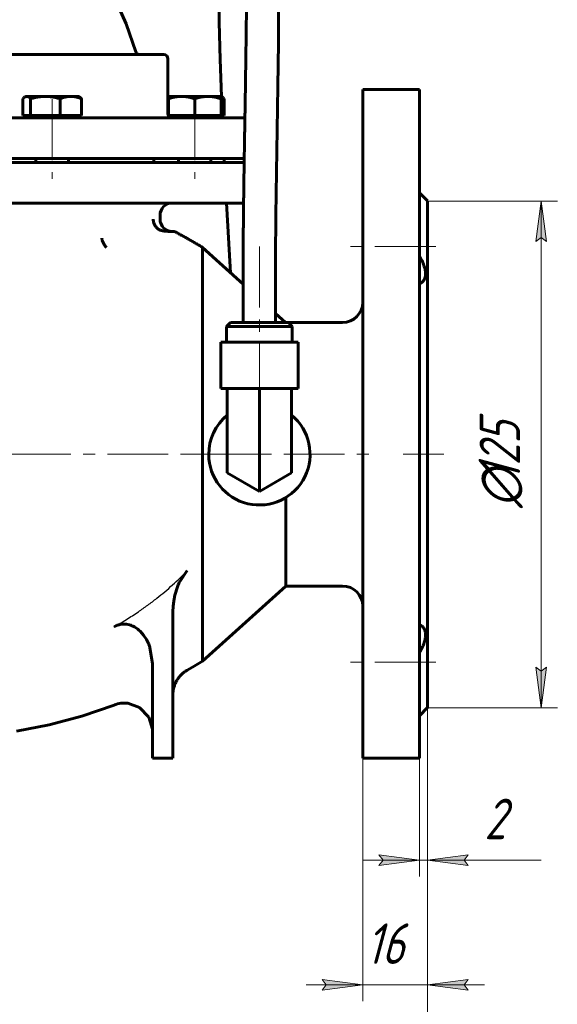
# Model space of a CAD drawing. Header units: millimetres. Extents: x 0 to 420, y 0 to 297.
# Tile 4 of 15: x 139 to 205, y 61 to 183. Entities that reach past the tile are written whole.
import ezdxf

# ---------------------------------------------------------------- set-up
doc = ezdxf.new("R2010")
doc.units = ezdxf.units.MM
for name, pattern in [('K5LT-1', [0]), ('K5LT_AXLED', [12, 7.5, -1.5, 1.5, -1.5]), ('K5LT_BASIC', [0]), ('K5LT_THIN', [0])]:
    doc.linetypes.add(name, pattern=pattern)
doc.layers.add('Системный слой', color=7, linetype='Continuous')
doc.layers.add('Системный слой (1)', color=7, linetype='Continuous', true_color=0x6c6c6c)
doc.styles.add('KDIMTEXTSTYLE', font='GOST_AU.SHX', dxfattribs={"width": 0.96, "oblique": 15, "height": 5})
doc.styles.add('KTEXTSTYLE', font='GOST_AU.SHX', dxfattribs={"width": 0.56, "height": 5})
doc.dimstyles.new('KDIMSTYLE (0.50)', dxfattribs={"dimtxt": 5, "dimasz": 1, "dimexe": 2, "dimexo": 0, "dimgap": 1, "dimtad": 1, "dimlfac": 2, "dimtxsty": 'KDIMTEXTSTYLE', "dimsah": 1, "dimcen": 0, "dimdle": 1, "dimadec": 0, "dimazin": 0, "dimtfac": 0.667, "dimtmove": 0, "dimatfit": 3, "dimfxl": 1, "dimtvp": 1, "dimtolj": 1, "dimtzin": 0, "dimarcsym": 0})

# ---------------------------------------------------------------- blocks, each defined once
blk = doc.blocks.new('U0')
at = {"layer": 'Системный слой (1)', "color": 143, "linetype": 'K5LT_BASIC', "lineweight": 60, "true_color": 0x33acca}
for p, q in [((159.24, 114.82), (158.27, 113.39)), ((158.12, 113.05), (157.98, 112.69)), ((158.2, 113.23), (158.12, 113.05)), ((158.24, 113.32), (158.2, 113.23)), ((158.26, 113.36), (158.24, 113.32)), ((158.27, 113.39), (158.26, 113.36)), ((157.74, 111.93), (157.66, 111.61)), ((157.98, 112.69), (157.74, 111.93)), ((157.56, 111.05), (157.49, 110.44)), ((157.61, 111.35), (157.56, 111.05)), ((157.64, 111.5), (157.61, 111.35)), ((157.66, 111.57), (157.64, 111.5)), ((157.66, 111.61), (157.66, 111.57)), ((157.49, 110.44), (157.46, 109.74)), ((157.46, 109.74), (157.46, 109.74))]:
    blk.add_line(p, q, dxfattribs=at)
blk = doc.blocks.new('U4')
at = {"layer": 'Системный слой (1)', "color": 143, "linetype": 'K5LT_BASIC', "lineweight": 60, "true_color": 0x33acca}
for p, q in [((160.5, 103.27), (159.87, 102.9)), ((161.13, 103.65), (160.5, 103.27)), ((159.87, 102.9), (159.23, 102.54)), ((150.2, 98.24), (146.21, 96.86)), ((146.21, 96.86), (142.2, 95.78)), ((142.2, 95.78), (138.19, 95.01))]:
    blk.add_line(p, q, dxfattribs=at)
blk = doc.blocks.new('U5')
at = {"layer": 'Системный слой (1)', "color": 143, "linetype": 'K5LT_BASIC', "lineweight": 60, "true_color": 0x33acca}
for p, q in [((166.13, 150.15), (161.13, 154.67)), ((171.37, 145.42), (170.13, 146.54))]:
    blk.add_line(p, q, dxfattribs=at)
blk = doc.blocks.new('U6')
at = {"layer": 'Системный слой (1)', "color": 143, "linetype": 'K5LT_BASIC', "lineweight": 60, "true_color": 0x33acca}
for p, q in [((150.73, 108.11), (150.63, 108.08)), ((150.78, 108.13), (150.73, 108.11)), ((150.81, 108.14), (150.78, 108.13)), ((150.82, 108.14), (150.81, 108.14)), ((150.96, 108.17), (150.82, 108.14)), ((151.22, 108.21), (150.96, 108.17)), ((151.36, 108.22), (151.22, 108.21)), ((151.42, 108.23), (151.36, 108.22)), ((151.46, 108.23), (151.42, 108.23)), ((151.47, 108.23), (151.46, 108.23)), ((151.76, 108.21), (151.47, 108.23)), ((152.11, 108.13), (151.76, 108.21)), ((152.29, 108.08), (152.11, 108.13)), ((150.42, 108), (150.2, 107.88)), ((150.63, 108.08), (150.42, 108)), ((152.37, 108.05), (152.29, 108.08)), ((152.41, 108.03), (152.37, 108.05)), ((152.44, 108.02), (152.41, 108.03)), ((152.72, 107.88), (152.44, 108.02)), ((153.13, 107.61), (152.72, 107.88)), ((153.32, 107.45), (153.13, 107.61)), ((153.41, 107.36), (153.32, 107.45)), ((153.45, 107.32), (153.41, 107.36)), ((153.47, 107.3), (153.45, 107.32)), ((153.85, 106.87), (153.47, 107.3)), ((154.21, 106.31), (153.85, 106.87)), ((154.37, 106), (154.21, 106.31)), ((154.44, 105.84), (154.37, 106)), ((154.48, 105.76), (154.44, 105.84)), ((154.49, 105.72), (154.48, 105.76)), ((154.56, 105.54), (154.49, 105.72)), ((154.96, 103.37), (154.56, 105.54)), ((154.96, 103.37), (154.96, 103.37))]:
    blk.add_line(p, q, dxfattribs=at)
blk = doc.blocks.new('U10')
at = {"layer": 'Системный слой (1)', "color": 143, "linetype": 'K5LT_BASIC', "lineweight": 60, "true_color": 0x33acca}
for p, q in [((150.61, 98.37), (151.03, 98.45)), ((151.03, 98.45), (151.89, 98.45)), ((151.89, 98.45), (153.36, 97.92)), ((150.2, 98.24), (150.2, 98.25)), ((150.2, 98.25), (150.2, 98.25)), ((150.2, 98.25), (150.2, 98.25)), ((150.2, 98.25), (150.2, 98.25)), ((150.2, 98.25), (150.2, 98.25)), ((150.2, 98.25), (150.21, 98.25)), ((150.2, 98.24), (150.2, 98.24)), ((150.2, 98.24), (150.2, 98.24)), ((150.2, 98.24), (150.2, 98.24)), ((150.21, 98.25), (150.21, 98.25)), ((150.21, 98.25), (150.21, 98.25)), ((150.21, 98.25), (150.22, 98.25)), ((150.22, 98.25), (150.23, 98.26)), ((150.23, 98.26), (150.25, 98.26)), ((150.25, 98.26), (150.3, 98.28)), ((150.3, 98.28), (150.41, 98.32)), ((150.41, 98.32), (150.61, 98.37)), ((153.36, 97.92), (154.49, 96.72)), ((154.49, 96.72), (154.95, 95.27)), ((154.95, 95.27), (154.96, 94.98)), ((154.96, 94.98), (154.96, 94.98))]:
    blk.add_line(p, q, dxfattribs=at)
blk = doc.blocks.new('U11')
at = {"layer": 'Системный слой (1)', "color": 143, "linetype": 'K5LT_BASIC', "lineweight": 60, "true_color": 0x33acca}
for p, q in [((141.85, 195.59), (144.78, 193.37)), ((144.78, 193.37), (147.4, 190.41)), ((147.4, 190.41), (149.71, 186.71)), ((149.71, 186.71), (151.71, 182.28)), ((151.71, 182.28), (152.9, 178.82))]:
    blk.add_line(p, q, dxfattribs=at)
blk = doc.blocks.new('U13')
at = {"layer": 'Системный слой (1)', "color": 143, "linetype": 'K5LT_BASIC', "lineweight": 60, "true_color": 0x33acca}
for start, end in [(129.3447, 180), (180, 50.6553)]:
    blk.add_arc((168.13, 129.16), 6.25, start, end, dxfattribs=at)
blk = doc.blocks.new('U23')
at = {"layer": 'Системный слой (1)', "color": 143, "linetype": 'K5LT_BASIC', "lineweight": 60, "true_color": 0x33acca}
for p, q in [((156.87, 173.15), (156.85, 173.14)), ((156.89, 173.15), (156.87, 173.15)), ((156.91, 173.16), (156.89, 173.15))]:
    blk.add_line(p, q, dxfattribs=at)
blk = doc.blocks.new('U26')
at = {"layer": 'Системный слой (1)', "color": 143, "linetype": 'K5LT_BASIC', "lineweight": 60, "true_color": 0x33acca}
for p, q in [((139.03, 173.12), (138.94, 173.02)), ((139.12, 173.19), (139.03, 173.12)), ((139.2, 173.25), (139.12, 173.19)), ((139.28, 173.28), (139.2, 173.25)), ((139.35, 173.31), (139.28, 173.28)), ((139.43, 173.31), (139.35, 173.31))]:
    blk.add_line(p, q, dxfattribs=at)
blk = doc.blocks.new('U28')
at = {"layer": 'Системный слой (1)', "color": 143, "linetype": 'K5LT_BASIC', "lineweight": 60, "true_color": 0x33acca}
for p, q in [((163.45, 173.28), (163.41, 173.3)), ((163.48, 173.27), (163.45, 173.28)), ((163.52, 173.25), (163.48, 173.27)), ((163.61, 173.19), (163.52, 173.25)), ((163.69, 173.12), (163.61, 173.19)), ((163.78, 173.02), (163.69, 173.12))]:
    blk.add_line(p, q, dxfattribs=at)
blk = doc.blocks.new('U32')
at = {"layer": 'Системный слой (1)', "color": 143, "linetype": 'K5LT_BASIC', "lineweight": 60, "true_color": 0x33acca}
for p, q in [((163.13, 187.08), (163.13, 187.09)), ((163.13, 187.09), (163.13, 187.09)), ((163.13, 187.07), (163.13, 187.08)), ((163.13, 187.08), (163.13, 187.08)), ((163.13, 187.08), (163.13, 187.08)), ((163.13, 187.06), (163.13, 187.07)), ((163.13, 187.07), (163.13, 187.07)), ((163.13, 187.07), (163.13, 187.07)), ((163.13, 187.07), (163.13, 187.07)), ((163.18, 182.48), (163.13, 187.06)), ((163.13, 187.06), (163.13, 187.06)), ((163.29, 177.88), (163.18, 182.48)), ((163.45, 173.29), (163.29, 177.88)), ((163.54, 170.92), (163.54, 170.96)), ((163.55, 170.9), (163.54, 170.92)), ((163.55, 170.84), (163.55, 170.9)), ((163.55, 170.81), (163.55, 170.84)), ((163.55, 170.76), (163.55, 170.81)), ((163.56, 170.66), (163.55, 170.76)), ((163.79, 165.5), (163.79, 165.66)), ((163.8, 165.33), (163.79, 165.5)), ((163.81, 165.16), (163.8, 165.33)), ((164.23, 157.3), (164.07, 160.16)), ((164.4, 154.43), (164.23, 157.3)), ((164.57, 151.56), (164.4, 154.43))]:
    blk.add_line(p, q, dxfattribs=at)
blk = doc.blocks.new('D0')
at = {"layer": 'Системный слой (1)'}
for points in [[(76.38, 49.63), (75.88, 50.29), (76.38, 50.95), (71.38, 50.29)], [(188.88, 50.29), (183.88, 50.95), (184.38, 50.29), (183.88, 49.63)]]:
    blk.add_hatch(color=7, dxfattribs=at).paths.add_polyline_path(points)
at = {"layer": 'Системный слой (1)', "color": 7, "linetype": 'K5LT_THIN', "lineweight": 18, "true_color": 0xffffff}
for p, q in [((71.38, 97.91), (71.38, 48.29)), ((188.88, 97.91), (188.88, 48.29)), ((71.38, 50.29), (76.38, 50.95)), ((76.38, 49.63), (71.38, 50.29)), ((71.38, 50.29), (188.88, 50.29)), ((76.38, 50.95), (75.88, 50.29)), ((75.88, 50.29), (76.38, 49.63)), ((184.38, 50.29), (183.88, 50.95)), ((183.88, 50.95), (188.88, 50.29)), ((188.88, 50.29), (183.88, 49.63)), ((183.88, 49.63), (184.38, 50.29))]:
    blk.add_line(p, q, dxfattribs=at)
blk.add_wipeout([(124.79, 51.29), (124.79, 58.67), (135.05, 58.67), (135.05, 51.29)]).dxf.layer = 'Системный слой (1)'
at = {"layer": 'Системный слой (1)', "color": 7, "insert": (124.79, 57.88), "char_height": 5, "attachment_point": 1, "style": 'KTEXTSTYLE'}
blk.add_mtext('\\H5.0;\\W1.000;\\Q15;\\Q15;\\W0.960;235', dxfattribs=at)
blk = doc.blocks.new('KDIMARROW_01')
at = {"layer": 'Системный слой'}
blk.add_hatch(color=0, dxfattribs=at).paths.add_polyline_path([(-5, -0.66), (0, 0), (-5, 0.66), (-4.5, 0)])
at = {"layer": 'Системный слой', "color": 0, "linetype": 'K5LT_THIN', "lineweight": 18}
for p, q in [((-4.5, 0), (-5, 0.66)), ((-5, 0.66), (0, 0)), ((0, 0), (-5, -0.66)), ((-5, -0.66), (-4.5, 0))]:
    blk.add_line(p, q, dxfattribs=at)
at = {"layer": 'Системный слой (1)', "color": 0, "linetype": 'K5LT_THIN', "lineweight": 18}
blk.add_line((302.92, 129.16), (302.42, 129.16), dxfattribs=at)
blk = doc.blocks.new('D1')
at = {"layer": 'Системный слой (1)'}
blk.add_hatch(color=7, dxfattribs=at).paths.add_polyline_path([(193.38, 63.72), (193.88, 64.37), (188.88, 63.72), (193.88, 63.06)])
at = {"layer": 'Системный слой (1)', "color": 7, "linetype": 'K5LT_THIN', "lineweight": 18, "true_color": 0xffffff}
for p, q in [((188.88, 97.91), (188.88, 61.72)), ((175.88, 64.37), (176.38, 63.72)), ((193.88, 64.37), (188.88, 63.72)), ((193.38, 63.72), (193.88, 64.37)), ((180.88, 63.72), (173.88, 63.72)), ((176.38, 63.72), (175.88, 63.06)), ((175.88, 63.06), (180.88, 63.72)), ((180.88, 63.72), (188.88, 63.72)), ((188.88, 63.72), (193.88, 63.06)), ((188.88, 63.72), (195.88, 63.72)), ((193.88, 63.06), (193.38, 63.72))]:
    blk.add_line(p, q, dxfattribs=at)
blk.add_wipeout([(181.26, 64.72), (181.26, 72.1), (188.21, 72.1), (188.21, 64.72)]).dxf.layer = 'Системный слой (1)'
at = {"layer": 'Системный слой (1)'}
blk.add_hatch(color=7, dxfattribs=at).paths.add_polyline_path([(175.88, 63.06), (180.88, 63.72), (175.88, 64.37), (176.38, 63.72)])
at = {"layer": 'Системный слой (1)', "color": 7, "linetype": 'K5LT_THIN', "lineweight": 18, "true_color": 0xffffff}
for p, q in [((180.88, 91.66), (180.88, 61.72)), ((180.88, 63.72), (175.88, 64.37))]:
    blk.add_line(p, q, dxfattribs=at)
at = {"layer": 'Системный слой (1)', "color": 7, "insert": (181.26, 71.3), "char_height": 5, "attachment_point": 1, "style": 'KTEXTSTYLE'}
blk.add_mtext('\\H5.0;\\W1.000;\\Q15;\\Q15;\\W0.960;16', dxfattribs=at)
blk = doc.blocks.new('D2')
at = {"layer": 'Системный слой (1)'}
for points in [[(182.88, 78.44), (187.88, 79.1), (182.88, 79.76), (183.38, 79.1)], [(193.38, 79.1), (193.88, 79.76), (188.88, 79.1), (193.88, 78.44)]]:
    blk.add_hatch(color=7, dxfattribs=at).paths.add_polyline_path(points)
at = {"layer": 'Системный слой (1)', "color": 7, "linetype": 'K5LT_THIN', "lineweight": 18, "true_color": 0xffffff}
for p, q in [((188.88, 97.91), (188.88, 77.1)), ((187.88, 91.66), (187.88, 77.1)), ((187.88, 79.1), (180.88, 79.1)), ((187.88, 79.1), (182.88, 79.76)), ((182.88, 79.76), (183.38, 79.1)), ((183.38, 79.1), (182.88, 78.44)), ((182.88, 78.44), (187.88, 79.1)), ((188.88, 79.1), (187.88, 79.1)), ((193.88, 79.76), (188.88, 79.1)), ((188.88, 79.1), (193.88, 78.44)), ((188.88, 79.1), (195.88, 79.1)), ((188.88, 79.1), (193.88, 79.1)), ((193.38, 79.1), (193.88, 79.76)), ((193.88, 78.44), (193.38, 79.1)), ((193.88, 79.1), (202.88, 79.1))]:
    blk.add_line(p, q, dxfattribs=at)
blk.add_wipeout([(195.88, 80.1), (195.88, 87.48), (200.68, 87.48), (200.68, 80.1)]).dxf.layer = 'Системный слой (1)'
at = {"layer": 'Системный слой (1)', "color": 7, "insert": (195.88, 86.69), "char_height": 5, "attachment_point": 1, "style": 'KTEXTSTYLE'}
blk.add_mtext('\\H5.0;\\W1.000;\\Q15;\\Q15;\\W0.960;2', dxfattribs=at)
blk = doc.blocks.new('D3')
at = {"layer": 'Системный слой (1)'}
for points in [[(203.53, 155.41), (202.88, 160.41), (202.22, 155.41), (202.88, 155.91)], [(202.88, 97.91), (203.53, 102.91), (202.88, 102.41), (202.22, 102.91)]]:
    blk.add_hatch(color=7, dxfattribs=at).paths.add_polyline_path(points)
at = {"layer": 'Системный слой (1)', "color": 7, "linetype": 'K5LT_THIN', "lineweight": 18, "true_color": 0xffffff}
for p, q in [((188.88, 160.41), (204.88, 160.41)), ((202.22, 155.41), (202.88, 160.41)), ((202.88, 160.41), (203.53, 155.41)), ((202.88, 160.41), (202.88, 97.91)), ((202.88, 155.91), (202.22, 155.41)), ((203.53, 155.41), (202.88, 155.91)), ((202.88, 97.91), (202.22, 102.91)), ((202.22, 102.91), (202.88, 102.41)), ((202.88, 102.41), (203.53, 102.91)), ((203.53, 102.91), (202.88, 97.91)), ((188.88, 97.91), (204.88, 97.91))]:
    blk.add_line(p, q, dxfattribs=at)
blk.add_wipeout([(201.88, 122.56), (194.49, 122.56), (194.49, 135.23), (201.88, 135.23)]).dxf.layer = 'Системный слой (1)'
at = {"layer": 'Системный слой (1)', "color": 7, "char_height": 5, "attachment_point": 1, "rotation": 90, "style": 'KTEXTSTYLE'}
for s, insert in [('\\H5.0;\\W1.000;\\Q15;\\Q15;\\W0.960;125', (195.29, 125.87)), ('\\H5.0;\\W1.000;\\Q15;\\Q15;\\W0.960;∅', (195.29, 122.56))]:
    blk.add_mtext(s, dxfattribs=dict(at, insert=insert))

msp = doc.modelspace()

# ---------------------------------------------------------------- linework, layer by layer
at = {"layer": 'Системный слой (1)', "color": 143, "linetype": 'K5LT_BASIC', "lineweight": 60, "true_color": 0x33acca}
for p, q in [((156.3517, 178.4633), (103.9107, 178.4633)), ((156.8517, 171.1633), (156.8517, 177.9633)), ((187.8812, 174.1634), (180.8812, 174.1634)), ((180.8812, 174.1634), (180.8812, 91.6634)), ((187.8812, 174.1634), (187.8812, 91.6634)), ((138.9435, 170.9634), (138.9435, 173.0231)), ((139.3184, 173.3134), (139.2037, 173.2472)), ((139.3184, 173.3134), (139.4292, 173.3134)), ((139.4292, 173.3134), (141.7273, 173.3134)), ((139.9148, 170.9634), (139.9148, 173.0231)), ((141.7273, 173.3134), (144.8665, 173.3134)), ((143.5397, 170.9634), (143.5397, 173.0231)), ((144.8665, 173.3134), (145.8184, 173.3134)), ((145.8184, 173.3134), (145.9331, 173.2472)), ((146.1933, 170.9634), (146.1933, 173.0231)), ((156.9073, 173.3134), (156.8517, 173.2813)), ((156.9073, 173.0231), (156.9073, 173.3134)), ((156.9073, 173.3134), (158.5323, 173.3134)), ((156.9073, 170.9634), (156.9073, 173.0231)), ((158.5323, 173.3134), (161.7823, 173.3134)), ((160.1573, 170.9634), (160.1573, 173.0231)), ((161.7823, 173.3134), (163.4073, 173.3134)), ((163.4073, 173.3134), (163.4073, 173.0231)), ((163.4073, 173.3134), (163.5219, 173.2472)), ((163.4073, 170.9634), (163.4073, 173.0231)), ((163.7822, 170.9634), (163.7822, 173.0231)), ((166.346, 170.6633), (94.2721, 170.6633)), ((139.4292, 170.9634), (138.9435, 170.9634)), ((139.3184, 170.9634), (139.3184, 170.6633)), ((139.9148, 170.9634), (139.4292, 170.9634)), ((141.7273, 170.9634), (139.9148, 170.9634)), ((143.5397, 170.9634), (141.7273, 170.9634)), ((144.8665, 170.9634), (143.5397, 170.9634)), ((146.1933, 170.9634), (144.8665, 170.9634)), ((145.8184, 170.9634), (145.8184, 170.6633)), ((156.9073, 170.9634), (156.8934, 170.9634)), ((156.9073, 170.9634), (156.9073, 170.6633)), ((158.5323, 170.9634), (156.9073, 170.9634)), ((160.1573, 170.9634), (158.5323, 170.9634)), ((161.7823, 170.9634), (160.1573, 170.9634)), ((163.4073, 170.9634), (161.7823, 170.9634)), ((163.4073, 170.9634), (163.4073, 170.6633)), ((163.7822, 170.9634), (163.4073, 170.9634)), ((94.2721, 165.6633), (166.2624, 165.6633)), ((140.5684, 165.6633), (140.5684, 165.1633)), ((144.5684, 165.6633), (144.5684, 165.1633)), ((155.1312, 165.6633), (155.1312, 165.1633)), ((158.1573, 165.6633), (158.1573, 165.1633)), ((162.1573, 165.6633), (162.1573, 165.1633)), ((166.2544, 165.1633), (94.2721, 165.1633)), ((188.8812, 160.4134), (187.8812, 161.4134)), ((188.8812, 160.4134), (188.8812, 97.9134)), ((166.1822, 160.1633), (94.2721, 160.1633)), ((155.8812, 158.1634), (155.8812, 158.6633)), ((157.0798, 156.6634), (157.6395, 156.6634)), ((161.1312, 154.6787), (161.1312, 103.6481)), ((166.1312, 145.4194), (166.1312, 152.9194)), ((170.1312, 145.4194), (170.1312, 152.9194)), ((164.5593, 145.4194), (164.0831, 144.9431)), ((164.0831, 142.981), (164.0831, 144.9431)), ((164.0831, 144.9431), (172.1793, 144.9431)), ((171.7031, 145.4194), (164.5593, 145.4194)), ((171.7031, 145.4194), (172.1793, 144.9431)), ((178.3812, 145.4134), (171.7091, 145.4134)), ((172.1793, 142.981), (172.1793, 144.9431)), ((163.3687, 137.2914), (163.3687, 142.981)), ((172.8937, 142.981), (163.3687, 142.981)), ((172.8937, 137.2914), (172.8937, 142.981)), ((172.8937, 137.2914), (163.3687, 137.2914)), ((164.1688, 137.2914), (164.1688, 129.1634)), ((168.1312, 137.2914), (168.1312, 129.1634)), ((172.0936, 137.2914), (172.0936, 129.1634)), ((164.1688, 126.8757), (164.1688, 129.1634)), ((168.1312, 124.588), (168.1312, 129.1634)), ((172.0936, 126.8757), (172.0936, 129.1634)), ((168.1312, 124.588), (164.1688, 126.8757)), ((172.0936, 126.8757), (168.1312, 124.588)), ((171.3812, 123.8249), (171.3812, 112.9134)), ((171.3812, 112.9134), (161.1312, 103.6565)), ((178.3812, 112.9134), (171.3812, 112.9134)), ((157.4577, 109.743), (157.4577, 91.6634)), ((154.9577, 103.3672), (154.9577, 91.6634)), ((150.1974, 98.2437), (150.1974, 98.2437)), ((188.8812, 97.9134), (187.8812, 96.9134)), ((154.9577, 91.6634), (157.4577, 91.6634)), ((187.8812, 91.6634), (180.8812, 91.6634))]:
    msp.add_line(p, q, dxfattribs=at)
at = {"layer": 'Системный слой (1)', "color": 30, "linetype": 'K5LT_AXLED', "lineweight": 18, "true_color": 0xff8000}
for p, q in [((142.5684, 172.9634), (142.5684, 163.1633)), ((160.1573, 172.9634), (160.1573, 163.1633)), ((168.1312, 135.2914), (168.1312, 154.9194)), ((189.8812, 154.796), (178.8812, 154.796)), ((77.3812, 129.1634), (170.1312, 129.1634)), ((159.1312, 129.1634), (182.8812, 129.1634)), ((185.8812, 129.1634), (190.8812, 129.1634)), ((189.8812, 103.5308), (178.8812, 103.5308))]:
    msp.add_line(p, q, dxfattribs=at)
at = {"layer": 'Системный слой (1)', "color": 143, "linetype": 'K5LT_BASIC', "lineweight": 60, "true_color": 0x33acca}
for centre, radius, start, end in [((156.3517, 177.9633), 0.5, 0, 90), ((157.3517, 171.1633), 0.5, 180, 207.284221), ((157.3812, 158.6633), 1.5, 90, 180), ((157.3812, 158.1634), 1.5, 180, 270), ((178.3812, 147.9134), 2.5, 270, 0), ((178.3812, 110.4134), 2.5, 0, 90)]:
    msp.add_arc(centre, radius, start, end, dxfattribs=at)
for points, knots in [([(146.9292, 263.9488), (147.5025, 263.9488), (148.0592, 263.9199), (149.1627, 263.8032), (149.7081, 263.7158), (150.7803, 263.4807), (151.3126, 263.3328), (152.3463, 262.9785), (152.8487, 262.7746), (153.8296, 262.3096), (154.3069, 262.0502), (154.9357, 261.6629), (155.0985, 261.5583), (155.7582, 261.117), (156.251, 260.7453), (157.2315, 259.9157), (157.7188, 259.4532), (158.6974, 258.4216), (159.1795, 257.8526), (160.1851, 256.5391), (160.7002, 255.7811), (161.6877, 254.1619), (162.1584, 253.2966), (163.0329, 251.5187), (163.4348, 250.6114), (164.1718, 248.7885), (164.5079, 247.8764), (165.1367, 246.022), (165.4295, 245.0793), (165.9766, 243.1722), (166.2312, 242.2067), (166.7069, 240.2581), (166.9276, 239.2768), (167.5977, 236.0673), (167.9847, 233.8305), (168.6184, 229.5411), (168.8421, 227.476), (169.1265, 225.1927), (169.1476, 224.9555), (169.176, 224.6816), (169.1801, 224.6446), (169.2896, 223.4879), (169.4043, 222.3682), (169.6995, 218.9356), (169.8613, 216.6156), (170.0089, 214.0265), (170.0272, 213.7809), (170.0535, 213.039), (170.0964, 212.5366), (170.2479, 208.1196), (170.4226, 204.234), (170.5046, 199.453), (170.5151, 198.6229), (170.5302, 197.5176), (170.5364, 197.2443), (170.5154, 189.7032), (170.5337, 182.443), (170.3108, 168.1493), (170.1517, 161.0954), (170.1318, 153.6775), (170.1312, 153.2941), (170.1312, 152.9194)], [0, 0, 0, 0, 0.4749988, 0.4749988, 0.94445686, 0.94445686, 1.40447268, 1.40447268, 1.8448242, 1.8448242, 2.27851275, 2.27851275, 2.43160385, 2.43160385, 2.90773654, 2.90773654, 3.41126638, 3.41126638, 3.96593563, 3.96593563, 4.61836001, 4.61836001, 5.29663775, 5.29663775, 5.97491549, 5.97491549, 6.62828655, 6.62828655, 7.28165761, 7.28165761, 7.93502866, 7.93502866, 8.58839972, 8.58839972, 10.0713892, 10.0713892, 11.40051416, 11.40051416, 11.55437869, 11.55437869, 11.57839828, 11.57839828, 12.306229, 12.306229, 13.80992962, 13.80992962, 13.96693066, 13.96693066, 14.28856292, 14.28856292, 16.81733087, 16.81733087, 17.35128934, 17.35128934, 17.52778699, 17.52778699, 22.21696196, 22.21696196, 26.75657934, 26.75657934, 26.99815548, 26.99815548, 26.99815548, 26.99815548]), ([(146.9292, 259.9488), (147.3536, 259.9488), (147.7745, 259.9272), (148.5852, 259.8424), (148.9798, 259.7796), (149.7582, 259.6105), (150.1372, 259.5062), (150.8961, 259.2481), (151.27, 259.0969), (152, 258.7496), (152.3547, 258.5561), (153.0125, 258.1483), (153.3186, 257.9375), (153.9955, 257.4237), (154.371, 257.1041), (155.1417, 256.371), (155.534, 255.9528), (156.3351, 255.0055), (156.7387, 254.4708), (157.5754, 253.2435), (158.0009, 252.5422), (158.8048, 251.0711), (159.1825, 250.3027), (159.8879, 248.7279), (160.2164, 247.9201), (160.8426, 246.2456), (161.1391, 245.3762), (161.6938, 243.6114), (161.9516, 242.7172), (162.4359, 240.9018), (162.6629, 239.9777), (163.3615, 236.9094), (163.7623, 234.7752), (164.4547, 230.4761), (164.7488, 228.2851), (165.0042, 226.0465), (165.0092, 226.0046), (165.0417, 225.7076), (165.071, 225.4519), (165.1218, 224.9864), (165.1442, 224.7764), (165.1804, 224.4325), (165.1949, 224.2984), (165.2749, 223.4867), (165.3405, 222.809), (165.4256, 221.9315), (165.4426, 221.7322), (165.4956, 221.138), (165.5327, 220.7446), (165.5761, 220.1674), (165.5938, 219.9881), (165.7121, 218.3556), (165.8264, 216.912), (165.9751, 214.528), (166.0277, 213.5975), (166.123, 211.7807), (166.1661, 210.8909), (166.298, 207.737), (166.3741, 205.4898), (166.4805, 201.0925), (166.5028, 198.941), (166.5413, 196.5422), (166.5438, 196.2869), (166.5453, 195.5482), (166.5534, 195.0686), (166.5599, 192.9214), (166.5705, 191.2594), (166.5502, 186.115), (166.5237, 182.6129), (166.4611, 177.8981), (166.4427, 176.6441), (166.4036, 174.126), (166.3829, 172.8617), (166.3564, 171.2809), (166.3512, 170.9711), (166.3318, 169.8212), (166.3175, 168.9794), (166.2895, 167.3143), (166.276, 166.4891), (166.2597, 165.4967), (166.2571, 165.33), (166.2536, 165.1153), (166.2528, 165.0672), (166.237, 164.0726), (166.2225, 163.1244), (166.1994, 161.5008), (166.1909, 160.8326), (166.1797, 159.9698), (166.1775, 159.7769), (166.1661, 158.8006), (166.1579, 158.0168), (166.1451, 156.5186), (166.1401, 155.8066), (166.1332, 154.3803), (166.1313, 153.6675), (166.1312, 152.9456), (166.1312, 152.9282), (166.1312, 152.9194)], [0, 0, 0, 0, 0.42016875, 0.42016875, 0.83612779, 0.83612779, 1.24556831, 1.24556831, 1.64669253, 1.64669253, 2.02870496, 2.02870496, 2.37008546, 2.37008546, 2.80270195, 2.80270195, 3.27439814, 3.27439814, 3.80975481, 3.80975481, 4.42830475, 4.42830475, 5.04685469, 5.04685469, 5.66540463, 5.66540463, 6.3103705, 6.3103705, 6.95533636, 6.95533636, 7.60030223, 7.60030223, 9.0836558, 9.0836558, 10.56700937, 10.56700937, 10.59524559, 10.59524559, 10.76788913, 10.76788913, 10.91008498, 10.91008498, 11.0008202, 11.0008202, 11.46073855, 11.46073855, 11.5962362, 11.5962362, 11.86432363, 11.86432363, 11.98692766, 11.98692766, 12.96853864, 12.96853864, 13.5888481, 13.5888481, 14.18835147, 14.18835147, 15.71314351, 15.71314351, 17.15079528, 17.15079528, 17.32361673, 17.32361673, 17.64787436, 17.64787436, 18.77337848, 18.77337848, 21.11275844, 21.11275844, 21.96078731, 21.96078731, 22.81071531, 22.81071531, 23.01753256, 23.01753256, 23.58337714, 23.58337714, 24.14086763, 24.14086763, 24.25335462, 24.25335462, 24.28579698, 24.28579698, 24.92436047, 24.92436047, 25.37464676, 25.37464676, 25.50487274, 25.50487274, 26.03261116, 26.03261116, 26.51237336, 26.51237336, 26.99213556, 26.99213556, 26.99807462, 26.99807462, 26.99807462, 26.99807462]), ([(153.381, 178.4633), (153.381, 178.4633), (153.381, 178.4633), (153.3598, 178.4647), (153.3384, 178.4648), (153.3123, 178.4682), (153.3073, 178.4689), (153.294, 178.4711), (153.2858, 178.4726), (153.2738, 178.4751), (153.27, 178.476), (153.2643, 178.4774), (153.2625, 178.4778), (153.2598, 178.4785), (153.2589, 178.4787), (153.2572, 178.4791), (153.2563, 178.4794), (153.2547, 178.4798), (153.2538, 178.48), (153.2514, 178.4807), (153.2498, 178.4811), (153.2451, 178.4824), (153.2419, 178.4833), (153.2324, 178.4861), (153.2262, 178.4881), (153.2075, 178.4945), (153.1953, 178.4992), (153.1627, 178.5132), (153.1428, 178.5233), (153.1049, 178.546), (153.087, 178.5584), (153.0532, 178.5853), (153.0373, 178.5997), (153.007, 178.631), (152.9927, 178.6479), (152.9662, 178.6837), (152.9541, 178.7025), (152.9325, 178.7415), (152.923, 178.7617), (152.9106, 178.7935), (152.9066, 178.8049), (152.9031, 178.8163)], [0, 0, 0, 0, 0.00074072, 0.00074072, 2.9104658, 2.9104658, 3.60624263, 3.60624263, 4.74536831, 4.74536831, 5.28648737, 5.28648737, 5.54353524, 5.54353524, 5.66564073, 5.66564073, 5.78774622, 5.78774622, 5.90277314, 5.90277314, 6.12928769, 6.12928769, 6.58054714, 6.58054714, 7.47952675, 7.47952675, 9.27748597, 9.27748597, 12.32832447, 12.32832447, 15.30425801, 15.30425801, 18.23496539, 18.23496539, 21.26075614, 21.26075614, 24.32099872, 24.32099872, 27.3577547, 27.3577547, 29, 29, 29, 29]), ([(155.0356, 158.1634), (155.0367, 158.0773), (155.0487, 157.9537), (155.0852, 157.787), (155.1262, 157.6532), (155.1867, 157.5083), (155.2618, 157.3716), (155.3547, 157.2359), (155.4618, 157.1108), (155.5491, 157.0304), (155.5914, 156.9956)], [0, 0, 0, 0, 2.12127801, 3.05065382, 4.19919998, 5.56436067, 6.91834338, 8.04593814, 9.63209849, 11, 11, 11, 11]), ([(156.245, 156.7299), (156.2454, 156.7296), (156.2441, 156.7295), (156.2402, 156.7304), (156.2381, 156.7308), (156.2361, 156.7312), (156.2338, 156.7317), (156.2303, 156.7324), (156.2226, 156.7339), (156.2059, 156.7374), (156.1728, 156.7446), (156.1081, 156.7599), (156.0117, 156.7862), (155.8913, 156.8269), (155.781, 156.8749), (155.7017, 156.9184), (155.6447, 156.9546), (155.611, 156.9794), (155.5914, 156.9956)], [0, 0, 0, 0, 0.08263511, 0.14985564, 0.23717864, 0.3700735, 0.48105248, 0.57413315, 0.81668552, 1.30548885, 2.33404886, 4.2715135, 7.72832981, 11.60069031, 14.85033225, 16.50199744, 17.45753144, 19, 19, 19, 19]), ([(157.0798, 156.6634), (157.0349, 156.6634), (156.9565, 156.6641), (156.8437, 156.6673), (156.7612, 156.671), (156.6858, 156.6754), (156.6082, 156.6811), (156.5218, 156.6891), (156.4487, 156.6976), (156.3986, 156.7044), (156.3707, 156.7084), (156.3498, 156.7116), (156.3287, 156.715), (156.3074, 156.7186), (156.2864, 156.7223), (156.2642, 156.7267), (156.2508, 156.7288), (156.245, 156.7299)], [0, 0, 0, 0, 4.1193905, 6.69472476, 8.57394373, 9.91786225, 11.69687004, 13.43552111, 14.96039723, 15.66601086, 16.01176799, 16.35330351, 16.68936223, 17.02533337, 17.35167828, 17.66335351, 18, 18, 18, 18]), ([(149.2564, 154.6876), (149.2055, 154.7359), (149.1347, 154.8127), (149.0414, 154.9354), (148.9634, 155.0537), (148.8798, 155.2072), (148.8076, 155.3758), (148.7486, 155.5552), (148.713, 155.7063), (148.6972, 155.8038), (148.6929, 155.8354)], [0, 0, 0, 0, 1.94104258, 2.8039143, 4.02613745, 5.57190164, 7.18956401, 8.55757919, 10.20914586, 11, 11, 11, 11]), ([(187.8812, 153.6109), (187.9751, 153.4518), (188.1287, 153.172), (188.3094, 152.7841), (188.4248, 152.4886), (188.5097, 152.226), (188.57, 151.9912), (188.6118, 151.7557), (188.632, 151.5387), (188.632, 151.337), (188.614, 151.1621), (188.5824, 151.0097), (188.5348, 150.8581), (188.4619, 150.7006), (188.3776, 150.576), (188.2377, 150.4136), (188.0806, 150.2926), (187.925, 150.2153), (187.8812, 150.1962)], [0, 0, 0, 0, 2.02963737, 3.52106347, 4.86879046, 5.77806876, 6.91133498, 7.96571673, 8.99279515, 10.00462005, 11.00293882, 11.80803923, 12.63385041, 13.81073014, 15.02600768, 15.55322347, 18.0589559, 19, 19, 19, 19]), ([(187.8812, 108.1306), (187.9568, 108.0976), (188.0962, 108.022), (188.2718, 107.8784), (188.4061, 107.717), (188.5034, 107.5455), (188.57, 107.3682), (188.6118, 107.1841), (188.632, 106.992), (188.632, 106.7903), (188.614, 106.5932), (188.5824, 106.4019), (188.5348, 106.1918), (188.4619, 105.9443), (188.3776, 105.7154), (188.2441, 105.3949), (188.0887, 105.0783), (187.934, 104.8054), (187.8812, 104.7158)], [0, 0, 0, 0, 1.63436061, 3.15750975, 4.54505838, 5.77806876, 6.91133498, 7.96571673, 8.99279515, 10.00462005, 11.00293882, 11.80803923, 12.63385041, 13.81073014, 15.02600768, 15.55322347, 17.86376383, 19, 19, 19, 19]), ([(157.4577, 99.4928), (157.4577, 99.4947), (157.4577, 99.4965), (157.4577, 99.5012), (157.4578, 99.5041), (157.4578, 99.5116), (157.4578, 99.5163), (157.4579, 99.53), (157.458, 99.539), (157.4585, 99.5653), (157.4589, 99.5828), (157.4605, 99.6341), (157.462, 99.668), (157.468, 99.7678), (157.4739, 99.8335), (157.4965, 100.0264), (157.5184, 100.153), (157.5815, 100.4271), (157.6255, 100.5741), (157.7317, 100.8591), (157.7938, 100.9973), (157.9337, 101.2605), (158.0109, 101.3859), (158.185, 101.6324), (158.2826, 101.7529), (158.4936, 101.9813), (158.6071, 102.0891), (158.8462, 102.2876), (158.9717, 102.3786), (159.1463, 102.488), (159.1905, 102.5143), (159.2352, 102.5396)], [0, 0, 0, 0, 0.0290818, 0.0290818, 0.07270449, 0.07270449, 0.14540899, 0.14540899, 0.28354753, 0.28354753, 0.55255085, 0.55255085, 1.07600999, 1.07600999, 2.09383319, 2.09383319, 4.07128939, 4.07128939, 6.43136892, 6.43136892, 8.76193876, 8.76193876, 11.0281246, 11.0281246, 13.41504223, 13.41504223, 15.82263263, 15.82263263, 18.20754235, 18.20754235, 18.9997501, 18.9997501, 18.9997501, 18.9997501])]:
    msp.add_open_spline(points, degree=3, knots=knots, dxfattribs=at)
for points, weights in [([(139.9148, 173.0231), (139.6545, 173.3134), (139.4292, 173.3134)], [1, 1.0379548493, 1]), ([(141.7273, 173.3134), (140.8861, 173.3134), (139.9148, 173.0231)], [1, 1.0379548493, 1]), ([(143.5397, 173.0231), (142.5684, 173.3134), (141.7273, 173.3134)], [1, 1.0379548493, 1]), ([(144.8665, 173.3134), (144.2507, 173.3134), (143.5397, 173.0231)], [1, 1.0379548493, 1]), ([(146.1933, 173.0231), (145.4823, 173.3134), (144.8665, 173.3134)], [1, 1.0379548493, 1]), ([(145.9331, 173.2472), (146.0561, 173.1762), (146.1933, 173.0231)], [1.01895293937, 1.01965908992, 1]), ([(158.5323, 173.3134), (157.7781, 173.3134), (156.9073, 173.0231)], [1, 1.0379548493, 1]), ([(160.1573, 173.0231), (159.2865, 173.3134), (158.5323, 173.3134)], [1, 1.0379548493, 1]), ([(161.7823, 173.3134), (161.0281, 173.3134), (160.1573, 173.0231)], [1, 1.0379548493, 1]), ([(163.4073, 173.0231), (162.5365, 173.3134), (161.7823, 173.3134)], [1, 1.0379548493, 1])]:
    msp.add_rational_spline(points, weights, degree=2, dxfattribs=at)
msp.add_open_spline([(161.1312, 154.6787), (159.3876, 155.7309), (157.6395, 156.6634)], degree=2, dxfattribs=at)
at = {"layer": 'Системный слой (1)', "color": 7, "linetype": 'K5LT-1'}
msp.add_open_spline([(150.1974, 107.8829), (150.7133, 108.1722), (151.7327, 108.7729), (153.1186, 109.6724), (154.3678, 110.5549), (155.7872, 111.6354), (157.4385, 113.0307), (158.6514, 114.2111), (159.2352, 114.8234)], degree=3, knots=[0, 0, 0, 0, 6.51606698, 13.03213395, 18.19782493, 23.36351591, 32.68175796, 42, 42, 42, 42], dxfattribs=at)

# ---------------------------------------------------------------- block references
at = {"layer": 'Системный слой (1)'}
for name in ['U11', 'U32', 'U26', 'U23', 'U28', 'U5', 'U13', 'U0', 'U6', 'U4', 'U10']:
    msp.add_blockref(name, (0, 0), dxfattribs=at)

# ---------------------------------------------------------------- next in the draw order: dimensions: what is measured, and where the dimension line sits
at = {"layer": 'Системный слой (1)', "color": 7}
dim = msp.add_linear_dim(base=(71.3812, 50.2885), p1=(188.8812, 97.9134), p2=(71.3812, 97.9134), dimstyle='KDIMSTYLE (0.50)', override={"dimexo": 0, "dimpost": '\\H5.0;\\W0.960;\\Q15;<>', "dimblk1": 'KDIMARROW_01', "dimblk2": 'KDIMARROW_01', "dimse1": 0, "dimse2": 0, "dimclrt": 7, "dimtol": 1, "dimtp": 0, "dimtm": 0, "dimtdec": 5, "dimtolj": 1}, dxfattribs=at)
dim.commit()
dim.dimension.update_dxf_attribs({"geometry": 'D0', "text_midpoint": (130.1312, 50.2885), "dimtype": 160})

# ---------------------------------------------------------------- next in the draw order: dimensions: what is measured, and where the dimension line sits
dim = msp.add_linear_dim(base=(180.8812, 63.7158), p1=(188.8812, 97.9134), p2=(180.8812, 91.6634), dimstyle='KDIMSTYLE (0.50)', override={"dimexo": 0, "dimpost": '\\H5.0;\\W0.960;\\Q15;<>', "dimblk1": 'KDIMARROW_01', "dimblk2": 'KDIMARROW_01', "dimse1": 0, "dimse2": 0, "dimclrt": 7, "dimtol": 1, "dimtp": 0, "dimtm": 0, "dimtdec": 5, "dimtolj": 1}, dxfattribs=at)
dim.commit()
dim.dimension.update_dxf_attribs({"geometry": 'D1', "text_midpoint": (184.8812, 63.7158), "dimtype": 160})

# ---------------------------------------------------------------- next in the draw order: dimensions: what is measured, and where the dimension line sits
dim = msp.add_linear_dim(base=(188.8812, 79.0987), p1=(187.8812, 91.6634), p2=(188.8812, 97.9134), dimstyle='KDIMSTYLE (0.50)', override={"dimexo": 0, "dimtoh": 1, "dimpost": '\\H5.0;\\W0.960;\\Q15;<>', "dimblk1": 'KDIMARROW_01', "dimblk2": 'KDIMARROW_01', "dimse1": 0, "dimse2": 0, "dimclrt": 7, "dimtol": 1, "dimtp": 0, "dimtm": 0, "dimtdec": 5, "dimtmove": 1, "dimtolj": 1}, dxfattribs=at)
dim.commit()
dim.dimension.update_dxf_attribs({"geometry": 'D2', "text_midpoint": (198.3787, 79.0987), "dimtype": 160})

# ---------------------------------------------------------------- next in the draw order: dimensions: what is measured, and where the dimension line sits
dim = msp.add_linear_dim(base=(202.8762, 160.4134), p1=(188.8812, 97.9134), p2=(188.8812, 160.4134), angle=90, dimstyle='KDIMSTYLE (0.50)', override={"dimexo": 0, "dimpost": '\\H5.0;\\W0.960;\\Q15;∅<>', "dimblk1": 'KDIMARROW_01', "dimblk2": 'KDIMARROW_01', "dimse1": 0, "dimse2": 0, "dimclrt": 7, "dimtol": 1, "dimtp": 0, "dimtm": 0, "dimtdec": 5, "dimtolj": 1}, dxfattribs=at)
dim.commit()
dim.dimension.update_dxf_attribs({"geometry": 'D3', "text_midpoint": (202.8762, 129.1634), "dimtype": 160})

doc.saveas('drawing.dxf')
